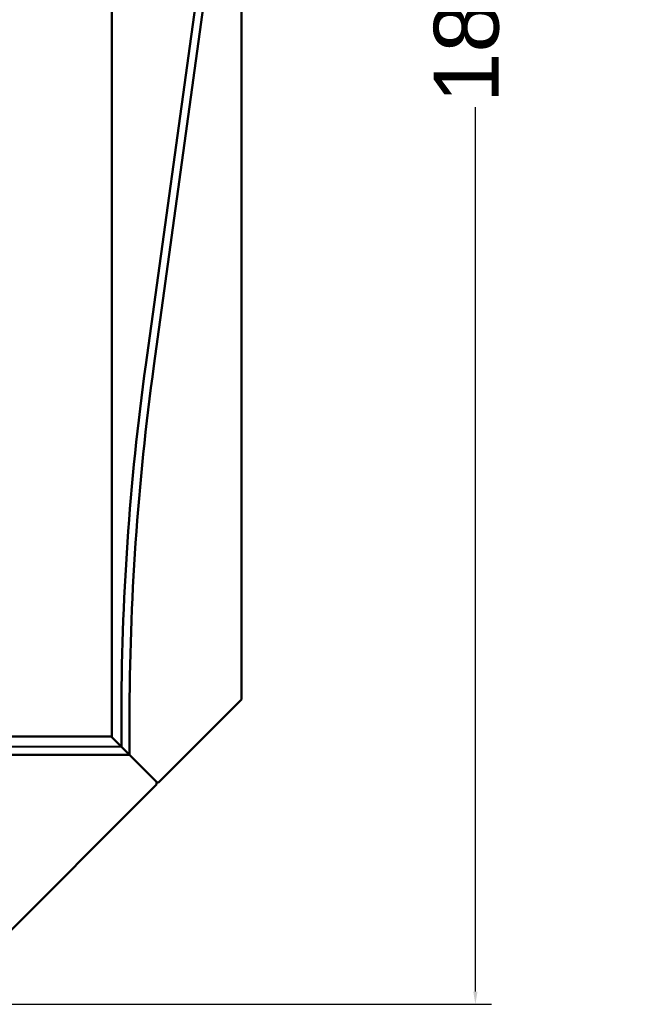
# Model space of a CAD drawing. Header units: inches. Extents: x 9.4 to 55.3, y 0.3 to 33.1.
# Tile 126 of 173: x 40.9 to 45.6, y 2.3 to 9.9. Entities that reach past the tile are written whole.
import ezdxf

# ---------------------------------------------------------------- set-up
doc = ezdxf.new("R2010")
doc.units = ezdxf.units.IN
doc.header["$MEASUREMENT"] = 0
doc.layers.add('Dimensions(ANSI)', color=7, linetype='Continuous', lineweight=25)
doc.layers.add('Visible Edges(ANSI)', color=7, linetype='Continuous', lineweight=50)
doc.styles.add('Copy of DEFAULT-ANSI', font='arial.ttf')
doc.dimstyles.new('Copy of DEFAULT-ANSI-06', dxfattribs={"dimtxt": 0.5, "dimasz": 0.098425, "dimexe": 0.125, "dimexo": 0.0625, "dimgap": 0.031496, "dimtad": 0, "dimtih": 1, "dimtoh": 1, "dimrnd": 1e-08, "dimzin": 0, "dimdsep": 46, "dimtxsty": 'Copy of DEFAULT-ANSI', "dimcen": 0.09, "dimdle": 0.393701, "dimclrd": 179, "dimclre": 179, "dimclrt": 179, "dimadec": 0, "dimazin": 0, "dimtfac": 1, "dimtofl": 0, "dimtmove": 0, "dimatfit": 3, "dimfxl": 1, "dimtolj": 1, "dimtzin": 0, "dimlwd": 25, "dimlwe": 25, "dimarcsym": 0})

# ---------------------------------------------------------------- blocks, each defined once
blk = doc.blocks.new('*D5')
at = {"layer": 'Defpoints', "color": 0, "linetype": 'Continuous'}
for p in [(41.7708, 20.5106), (38.3462, 2.2827), (44.4092, 2.2827)]:
    blk.add_point(p, dxfattribs=at)
at = {"layer": 'Dimensions(ANSI)', "color": 179, "linetype": 'Continuous', "lineweight": 25}
for p, q in [((41.8333, 20.5106), (44.5342, 20.5106)), ((44.4092, 20.4121), (44.4092, 13.6007)), ((44.4092, 2.3811), (44.4092, 9.1926)), ((38.4087, 2.2827), (44.5342, 2.2827))]:
    blk.add_line(p, q, dxfattribs=at)
at = {"layer": 'Dimensions(ANSI)', "color": 179, "linetype": 'Continuous'}
for points in [[(44.3928, 20.4121), (44.4256, 20.4121), (44.4092, 20.5106)], [(44.3928, 2.3811), (44.4256, 2.3811), (44.4092, 2.2827)]]:
    blk.add_solid(points, dxfattribs=at)
at = {"layer": 'Dimensions(ANSI)', "color": 179, "linetype": 'Continuous', "lineweight": 25, "insert": (44.0888, 9.2241), "char_height": 0.5, "attachment_point": 1, "rotation": 90, "style": 'Copy of DEFAULT-ANSI'}
blk.add_mtext('\\A1;18.23 [462.99]', dxfattribs=at)

msp = doc.modelspace()

# ---------------------------------------------------------------- linework, layer by layer
at = {"layer": 'Visible Edges(ANSI)'}
for p, q in [((41.6076, 4.3406), (41.6076, 20.5106)), ((42.6076, 19.8706), (42.6076, 4.6306)), ((41.8694, 7.2087), (42.3773, 10.8874)), ((42.4397, 10.8788), (41.9318, 7.2001)), ((42.6076, 4.6306), (41.9676, 3.9906)), ((41.6813, 4.2669), (41.6813, 4.4695)), ((41.7443, 4.4695), (41.7443, 4.2039)), ((37.7543, 4.3456), (41.6026, 4.3456)), ((41.6026, 4.3456), (41.6813, 4.2669)), ((41.6813, 4.2669), (41.6076, 4.3406)), ((37.2126, 4.2688), (41.6813, 4.2669)), ((41.7443, 4.2039), (41.6813, 4.2669)), ((41.6813, 4.2669), (41.7443, 4.2039)), ((41.7443, 4.2039), (30.0493, 4.2089)), ((41.9576, 3.9906), (41.7443, 4.2039)), ((41.7443, 4.2039), (41.9526, 3.9956)), ((41.9526, 3.9756), (40.5983, 2.6213)), ((41.9526, 3.9956), (41.9526, 3.9756)), ((41.9676, 3.9906), (41.9576, 3.9906))]:
    msp.add_line(p, q, dxfattribs=at)
for radius in [20.0315, 19.9685]:
    msp.add_arc((61.7128, 4.4695), radius, 172.14037, 180, dxfattribs=at)

# ---------------------------------------------------------------- dimensions: what is measured, and where the dimension line sits
at = {"layer": 'Dimensions(ANSI)', "color": 179, "linetype": 'Continuous', "lineweight": 25}
dim = msp.add_linear_dim(base=(44.4092, 2.2827), p1=(41.7708, 20.5106), p2=(38.3462, 2.2827), angle=90, dimstyle='Copy of DEFAULT-ANSI-06', override={"dimtih": 0, "dimtoh": 0, "dimdec": 2, "dimtp": 0, "dimtm": 0, "dimtdec": 2, "dimatfit": 1}, dxfattribs=at)
dim.commit()
dim.dimension.update_dxf_attribs({"geometry": '*D5', "text_midpoint": (44.4092, 11.3966), "dimtype": 160})

doc.saveas('drawing.dxf')
